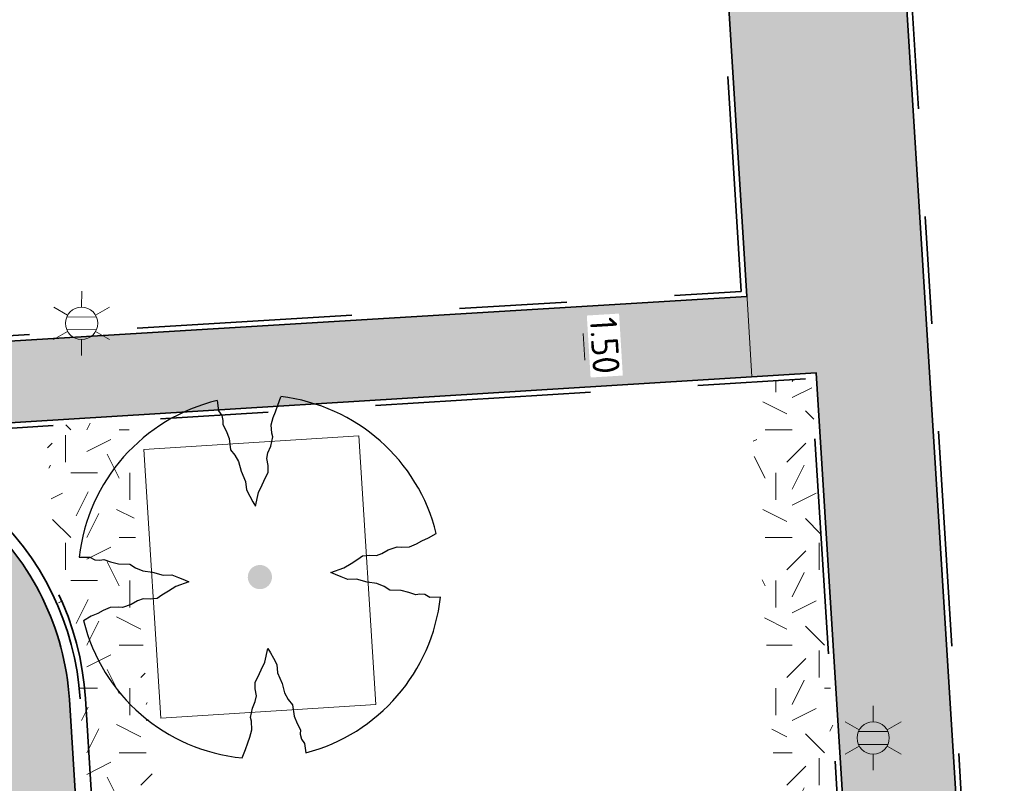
# Model space of a CAD drawing. Header units: metres. Extents: x 162305 to 163132, y 502542 to 502928.
# Tile 35 of 222: x 162530 to 162548, y 502657 to 502672. Entities that reach past the tile are written whole.
import ezdxf
from ezdxf.enums import TextEntityAlignment as Align

# ---------------------------------------------------------------- set-up
doc = ezdxf.new("R2010")
doc.units = ezdxf.units.M
for name, pattern in [('VH-OPSLUITBAND-SO', [10, 4, -2, 2, -2]), ('VH-TROTTOIRBAND-SO', [15, 5, -2, 2, -2, 2, -2]), ('ZZ-HIDDEN-SO', [4, 2, -2])]:
    doc.linetypes.add(name, pattern=pattern)
for name, color, linetype, lineweight, true_color in [('B-WE-OV-LICHTMAST-S-200', 190, 'Continuous', 18, 0x7f00ff), ('N-BH-VH-VERHARDING_TEGEL-Grijs', 253, 'Continuous', 13, 0x828282), ('N-WE-GR-BOOM-S', 3, 'Continuous', 25, 0x00ff00), ('N-WE-GR-PLANTGATVERBETERING-A', 92, 'Continuous', 13, 0x00bd00), ('N-WE-VH-KANTOPSLUITING_OPSLUITBAND_100X200-G', 150, 'VH-OPSLUITBAND-SO', 35, 0x007fff), ('N-WE-VH-KANTOPSLUITING_TROTTOIRBAND_180X200-G', 6, 'VH-TROTTOIRBAND-SO', 35, 0xff00ff)]:
    doc.layers.add(name, color=color, linetype=linetype, lineweight=lineweight, true_color=true_color)
for name, color, linetype, lineweight in [('N-WE-GR-GRAS-A-200', 62, 'Continuous', 18), ('N-WE-VH-KANTOPSLUITING_BETONRUG-G', 7, 'ZZ-HIDDEN-SO', 35), ('N-WE-VH-KANTOPSLUITING_VOORKANTBAND-G', 50, 'Continuous', 35), ('N-WE-VH-OPENVERHARDING_BETONSTRAATSTEEN-A-200', 92, 'Continuous', 18), ('N-WE-VH-OPENVERHARDING_TEGEL-A', 92, 'Continuous', 18), ('X-XX-AL-M', 7, 'Continuous', 18)]:
    doc.layers.add(name, color=color, linetype=linetype, lineweight=lineweight)
doc.layers.add('X-XX-AL-HULPLIJN 01-G', color=1, linetype='Continuous', lineweight=18, true_color=0xff0000, plot=False)
doc.styles.add('NLCS-ISO', font='NLCS-ISO.ttf')
doc.styles.add('NLCS-ISO-M200-T25', font='NLCS-ISO.ttf', dxfattribs={"height": 0.5})
doc.dimstyles.new('NLCS-M200-T25-PIJL_L2_H2', dxfattribs={"dimscale": 0.2, "dimtxt": 2.5, "dimasz": 2.5, "dimexe": 2, "dimexo": 2, "dimgap": 0.7, "dimtad": 1, "dimzin": 0, "dimdsep": 46, "dimtxsty": 'NLCS-ISO-M200-T25', "dimcen": 0, "dimdle": 2, "dimclrd": 256, "dimclre": 256, "dimclrt": 256, "dimazin": 0, "dimtfac": 1, "dimtdec": 3, "dimtofl": 0, "dimtmove": 0, "dimatfit": 3, "dimfxl": 2, "dimfxlon": 1, "dimtfillclr": 256, "dimtolj": 1, "dimtzin": 0, "dimlwd": -1, "dimlwe": -1, "dimarcsym": 0})
pattern_1 = [(0, (0, 0), (2, 2), [0.5, -1.5]), (0, (1.1, 1.2), (2, 2), [0.5, -1.5]), (90, (0.2, 0.7000000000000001), (-2, 2), [0.5, -1.5]), (90, (1, 1.4), (-2, 2), [0.5, -1.5]), (45, (0.4, 1.4), (0, 2.00000000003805), [0.5, -2.328427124]), (135, (1.1, 0), (-2.00000000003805, 0), [0.5, -2.328427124]), (26.56505119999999, (0.5, 0.6000000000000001), (2.000000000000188, 8.001289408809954e-10), [0.5, -3.972135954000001]), (26.56505119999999, (1.4, 1.6), (2.000000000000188, 8.001289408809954e-10), [0.5, -3.972135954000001]), (63.43494882, (1.4, 0), (1.019972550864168e-10, 2.000000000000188), [0.4999999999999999, -3.972135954]), (63.43494882, (0.5, 0.9), (1.019972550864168e-10, 2.000000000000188), [0.4999999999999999, -3.972135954]), (63.43494882, (1.2, 0.4), (1.019972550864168e-10, 2.000000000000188), [0.4999999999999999, -3.972135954]), (116.5650512, (0, 1.1), (-8.00129740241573e-10, 2.000000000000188), [0.4999999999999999, -3.972135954]), (153.43494882, (0.4, 0.3), (-2.000000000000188, 1.019979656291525e-10), [0.5, -3.972135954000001])]

# ---------------------------------------------------------------- blocks, each defined once
blk = doc.blocks.new('*D82')
at = {"layer": 'Defpoints', "color": 0, "transparency": 16777216}
blk.add_point((162540.5874806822, 502666.2930626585), dxfattribs=at)
at = {"layer": 'X-XX-AL-M', "transparency": 16777216}
for p, q in [((162540.5874806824, 502666.2930626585), (162540.9867465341, 502666.3172861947)), ((162540.6177601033, 502665.793980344), (162540.6480301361, 502665.2950527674)), ((162540.6783095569, 502664.7959704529), (162541.0775754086, 502664.8201939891))]:
    blk.add_line(p, q, dxfattribs=at)
for points in [[(162540.700940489, 502665.7990269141), (162540.5345797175, 502665.7889337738), (162540.5874806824, 502666.2930626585)], [(162540.7312105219, 502665.3000993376), (162540.5648497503, 502665.2900061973), (162540.6783095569, 502664.7959704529)]]:
    blk.add_solid(points, dxfattribs=at)
at = {"layer": 'X-XX-AL-M', "transparency": 16777216, "insert": (162541.022179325, 502665.5681345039), "char_height": 0.5, "attachment_point": 5, "rotation": 273.47189036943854, "style": 'NLCS-ISO-M200-T25', "bg_fill": 3, "box_fill_scale": 1.1, "bg_fill_color": 256, "bg_fill_true_color": 13158600, "bg_fill_transparency": 0}
blk.add_mtext('\\A1;1.50', dxfattribs=at)
at = {"layer": 'Defpoints', "color": 0, "transparency": 16777216}
for p in [(162540.6492953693, 502664.7942101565), (162540.6783095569, 502664.7959704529)]:
    blk.add_point(p, dxfattribs=at)
blk = doc.blocks.new('SGR-BOOM_2E GROOTTE')
h = blk.add_hatch(color=256)
edge = h.paths.add_edge_path()
edge.add_arc((-0.001990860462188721, 0.003386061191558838), 0.15, 0, 360)
at = {"flags": 128}
for points in [[(-0.3934977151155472, 2.21897151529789), (-0.3859977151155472, 2.09072151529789), (-0.3477477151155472, 2.02997151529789), (-0.3387477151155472, 1.96922151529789), (-0.3409977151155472, 1.91747151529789), (-0.3079977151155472, 1.83722151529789), (-0.2772477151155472, 1.74122151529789), (-0.2674977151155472, 1.59947151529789), (-0.2164977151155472, 1.53122151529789), (-0.1759977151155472, 1.44722151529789), (-0.1527477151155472, 1.32872151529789), (-0.1047477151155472, 1.19597151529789), (-0.1009977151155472, 1.09097151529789), (-0.06424771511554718, 1.00997151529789), (-0.02974771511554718, 0.9387215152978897), (-0.003497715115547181, 0.8847215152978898), (0.04525228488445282, 1.04972151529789), (0.09625228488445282, 1.14197151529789), (0.1427522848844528, 1.23047151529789), (0.1795022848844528, 1.29122151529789), (0.1840022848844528, 1.37597151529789), (0.1727522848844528, 1.46372151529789), (0.1930022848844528, 1.53122151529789), (0.2342522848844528, 1.61297151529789), (0.2650022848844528, 1.72547151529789), (0.2545022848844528, 1.77197151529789), (0.2537522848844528, 1.87772151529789), (0.2852522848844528, 1.96547151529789), (0.3190022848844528, 2.03597151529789), (0.3497522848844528, 2.11697151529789), (0.3970022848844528, 2.21747151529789)], [(-2.218997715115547, 0.3889715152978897), (-2.089247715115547, 0.3814715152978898), (-2.026997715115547, 0.3447215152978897), (-1.966997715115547, 0.3349715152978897), (-1.915997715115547, 0.3394715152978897), (-1.834997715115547, 0.3049715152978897), (-1.740497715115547, 0.2742215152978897), (-1.597997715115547, 0.2637215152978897), (-1.531247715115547, 0.2134715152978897), (-1.443497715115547, 0.1699715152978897), (-1.324997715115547, 0.1474715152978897), (-1.195247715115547, 0.1017215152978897), (-1.090247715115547, 0.09797151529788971), (-1.008497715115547, 0.06122151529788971), (-0.9379977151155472, 0.02747151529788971), (-0.8832477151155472, -0.0002784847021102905), (-1.048247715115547, -0.04827848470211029), (-1.141247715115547, -0.0992784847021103), (-1.228997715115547, -0.1457784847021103), (-1.289747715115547, -0.1832784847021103), (-1.373747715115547, -0.1862784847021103), (-1.462247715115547, -0.1757784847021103), (-1.531247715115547, -0.1960284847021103), (-1.612247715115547, -0.2365284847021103), (-1.723247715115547, -0.2680284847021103), (-1.769747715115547, -0.2582784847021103), (-1.876247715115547, -0.2590284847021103), (-1.963247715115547, -0.2897784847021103), (-2.033747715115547, -0.3227784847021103), (-2.115497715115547, -0.3520284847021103), (-2.215997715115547, -0.4007784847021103)], [(2.213502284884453, -0.3850284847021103), (2.083752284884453, -0.3775284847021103), (2.022252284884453, -0.3400284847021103), (1.963002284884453, -0.3302784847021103), (1.912002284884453, -0.3347784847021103), (1.828752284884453, -0.3002784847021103), (1.734252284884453, -0.2695284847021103), (1.593252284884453, -0.2590284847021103), (1.525002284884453, -0.2095284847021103), (1.439502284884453, -0.1675284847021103), (1.321752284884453, -0.1435284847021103), (1.190502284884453, -0.0970284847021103), (1.084002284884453, -0.0932784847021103), (1.003752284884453, -0.05727848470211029), (0.9325022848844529, -0.02202848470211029), (0.8785022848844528, 0.00497151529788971), (1.043502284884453, 0.05297151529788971), (1.135752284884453, 0.1032215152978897), (1.223502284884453, 0.1504715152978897), (1.283502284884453, 0.1879715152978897), (1.367502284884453, 0.1909715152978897), (1.457502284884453, 0.1797215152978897), (1.525002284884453, 0.2007215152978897), (1.606002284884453, 0.2404715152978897), (1.718502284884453, 0.2734715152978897), (1.765002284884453, 0.2629715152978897), (1.870002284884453, 0.2622215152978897), (1.958502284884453, 0.2922215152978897), (2.029002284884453, 0.3282215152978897), (2.110752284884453, 0.3574715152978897), (2.212002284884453, 0.4047215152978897)], [(-0.3597477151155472, -2.21802848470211), (-0.3109977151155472, -2.11677848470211), (-0.2802477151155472, -2.036528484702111), (-0.2479977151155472, -1.96602848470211), (-0.2172477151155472, -1.87752848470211), (-0.2164977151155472, -1.77252848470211), (-0.2277477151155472, -1.72452848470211), (-0.1954977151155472, -1.61277848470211), (-0.1564977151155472, -1.53102848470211), (-0.1354977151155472, -1.46352848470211), (-0.1452477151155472, -1.37502848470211), (-0.1414977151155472, -1.29177848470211), (-0.1039977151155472, -1.23102848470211), (-0.05674771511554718, -1.14327848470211), (-0.005747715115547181, -1.05027848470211), (0.04075228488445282, -0.8845284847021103), (0.06925228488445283, -0.9392784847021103), (0.1022522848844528, -1.00977848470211), (0.1390022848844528, -1.09152848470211), (0.1435022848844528, -1.19577848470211), (0.1900022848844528, -1.32777848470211), (0.2125022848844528, -1.44702848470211), (0.2545022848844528, -1.53102848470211), (0.3047522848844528, -1.59927848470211), (0.3160022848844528, -1.74102848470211), (0.3467522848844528, -1.83627848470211), (0.3805022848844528, -1.91802848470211), (0.3760022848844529, -1.96827848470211), (0.3865022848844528, -2.03052848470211), (0.4232522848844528, -2.08977848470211), (0.4315022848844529, -2.20452848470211)]]:
    blk.add_lwpolyline(points, dxfattribs=at)
for start, end in [(100.0002194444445, 170.1098166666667), (10.29992500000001, 79.79196666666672), (190.3241250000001, 260.8432527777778), (281.0945583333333, 350.0620888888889)]:
    blk.add_arc((-0.001990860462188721, 0.003386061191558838), 2.249996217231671, start, end)
blk = doc.blocks.new('B-SOV-LICHTMAST-SO')
for p, q in [((9.895807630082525e-10, 1.500000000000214), (1.979077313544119e-09, 3.000000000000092)), ((-1.299038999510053, 0.7500000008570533), (-2.598074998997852, 1.500000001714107)), ((1.299039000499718, 0.7499999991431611), (2.598075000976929, 1.499999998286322)), ((-1.299039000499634, -0.7499999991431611), (-2.598075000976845, -1.499999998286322)), ((1.299038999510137, -0.7500000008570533), (2.598074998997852, -1.500000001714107)), ((-9.895807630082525e-10, -1.500000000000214), (-1.978993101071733e-09, -3.000000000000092))]:
    blk.add_line(p, q)
at = {"flags": 128}
for points in [[(-1.377981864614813, 0.5925925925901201), (1.377981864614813, 0.5925925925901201)], [(-1.377981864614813, -0.5925925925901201), (1.377981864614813, -0.5925925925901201)]]:
    blk.add_lwpolyline(points, dxfattribs=at)
blk.add_circle((0, 0), 1.5)
at = {"style": 'NLCS-ISO'}
blk.add_attdef('TYPE', text='', height=1.8, dxfattribs=at).set_placement((1.979077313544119e-09, 3.000000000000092), align=Align.BOTTOM_CENTER)

msp = doc.modelspace()

# ---------------------------------------------------------------- hatches: boundary and pattern name
at = {"layer": 'N-WE-GR-GRAS-A-200'}
h = msp.add_hatch(dxfattribs=at)
h.set_pattern_fill('AGR-GRAS_02-SO', color=256, scale=0.2, style=0, pattern_type=2)
h.set_pattern_definition(pattern_1)
h.paths.add_polyline_path([(162421.5165590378, 502819.7260517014), (162435.0341480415, 502820.5761715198), (162435.1688183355, 502820.4316233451), (162435.3426501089, 502820.2749681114), (162435.552850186, 502820.1206294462), (162435.8967156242, 502819.9441172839), (162436.2277402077, 502819.8405780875), (162436.6488709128, 502819.7886927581), (162442.0138132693, 502820.0949395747), (162442.1810611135, 502820.2103278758), (162442.3248732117, 502817.9525913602), (162445.007909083, 502818.1234939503), (162446.2444226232, 502817.2507322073), (162443.1915292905, 502817.0609060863), (162443.5109028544, 502811.9245559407), (162442.5054510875, 502811.8576059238), (162442.17, 502817.226), (162424.634, 502816.1300000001), (162424.643, 502815.982), (162424.9671399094, 502810.7714661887), (162422.0807124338, 502810.5898051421)])
edge = h.paths.add_edge_path(flags=16)
edge.add_ellipse((162362.043387, 502852.5697739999), major_axis=(-0.002383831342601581, 0.03742427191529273), ratio=0.9992283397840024, start_angle=0, end_angle=360, ccw=False)
edge = h.paths.add_edge_path(flags=16)
edge.add_ellipse((162362.5847170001, 502843.0740939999), major_axis=(-0.002383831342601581, 0.03742427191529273), ratio=0.9992283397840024, start_angle=0, end_angle=360, ccw=False)
edge = h.paths.add_edge_path(flags=16)
edge.add_ellipse((162361.374981, 502862.4700579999), major_axis=(-0.002383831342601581, 0.03742427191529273), ratio=0.9992283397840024, start_angle=0, end_angle=360, ccw=False)
h.paths.add_polyline_path([(162362.2190213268, 502859.5504481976), (162362.3188333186, 502859.5565773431), (162363.5149332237, 502840.0783135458), (162363.4151212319, 502840.0721844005), (162363.4427023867, 502839.6230304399), (162363.5425143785, 502839.6291595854), (162363.6292576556, 502838.2165615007), (162362.8224999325, 502838.1585549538), (162362.7862460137, 502838.484052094), (162362.7876825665, 502838.4841989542), (162362.7580411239, 502838.7741446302), (162362.163, 502845.4909999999), (162360.89836909, 502866.6763346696), (162361.8778000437, 502866.7387219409), (162362.2912521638, 502860.0057313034), (162362.191440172, 502859.9996021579)])
h.paths.add_polyline_path([(162370.3601271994, 502859.1295107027), (162370.1821962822, 502861.9228857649), (162370.463, 502861.9199999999), (162370.486, 502861.4019999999), (162370.7786257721, 502861.4149999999), (162370.814, 502860.8959999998), (162371.3365986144, 502860.9349999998), (162371.387, 502859.961), (162371.777, 502859.9789999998), (162371.7795167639, 502859.2226011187)])
edge = h.paths.add_edge_path(flags=16)
edge.add_ellipse((162389.543764, 502924.3068979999), major_axis=(-0.002385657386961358, 0.03745293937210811), ratio=0.9992283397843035, start_angle=0, end_angle=360, ccw=False)
edge = h.paths.add_edge_path(flags=16)
edge.add_ellipse((162379.964316, 502923.7109299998), major_axis=(-0.002385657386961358, 0.03745293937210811), ratio=0.9992283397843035, start_angle=0, end_angle=360, ccw=False)
h.paths.add_polyline_path([(162371.042, 502923.0409999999), (162371.029, 502923.5469999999), (162371.0223638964, 502923.6548720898), (162398.1123599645, 502925.3046281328), (162398.1452615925, 502924.7643634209)])
edge = h.paths.add_edge_path(flags=16)
edge.add_ellipse((162472.361153, 502871.472719), major_axis=(-0.002385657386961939, 0.03745293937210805), ratio=0.9992283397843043, start_angle=0, end_angle=360, ccw=False)
edge = h.paths.add_edge_path(flags=16)
edge.add_ellipse((162472.2864730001, 502872.403486), major_axis=(-0.002385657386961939, 0.03745293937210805), ratio=0.9992283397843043, start_angle=0, end_angle=360, ccw=False)
edge = h.paths.add_edge_path(flags=16)
edge.add_ellipse((162481.3114880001, 502872.9735409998), major_axis=(-0.002385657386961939, 0.03745293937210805), ratio=0.9992283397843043, start_angle=0, end_angle=360, ccw=False)
edge = h.paths.add_edge_path(flags=16)
edge.add_ellipse((162481.4002010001, 502872.0775119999), major_axis=(-0.002385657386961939, 0.03745293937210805), ratio=0.9992283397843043, start_angle=0, end_angle=360, ccw=False)
edge = h.paths.add_edge_path(flags=16)
edge.add_ellipse((162491.4805440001, 502873.637313), major_axis=(-0.002385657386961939, 0.03745293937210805), ratio=0.9992283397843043, start_angle=0, end_angle=360, ccw=False)
edge = h.paths.add_edge_path()
edge.add_line((162491.6143036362, 502871.717545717), (162490.495948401, 502871.6572610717))
edge.add_line((162490.495948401, 502871.6572610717), (162490.4911206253, 502871.770458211))
edge.add_line((162490.4911206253, 502871.770458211), (162478.1572766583, 502870.9921482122))
edge.add_line((162478.1572766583, 502870.9921482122), (162470.9743753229, 502870.6049558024))
edge.add_line((162470.9743753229, 502870.6049558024), (162470.8563556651, 502872.5000220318))
edge.add_line((162470.8563556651, 502872.5000220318), (162485.6270000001, 502873.4150000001))
edge.add_line((162485.6270000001, 502873.4150000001), (162493.227, 502873.874))
edge.add_line((162493.227, 502873.874), (162492.8458826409, 502880.3916842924))
edge.add_line((162492.8458826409, 502880.3916842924), (162493.9870089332, 502880.4646632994))
edge.add_line((162493.9870089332, 502880.4646632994), (162494.5185704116, 502871.8740994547))
edge.add_line((162494.5185704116, 502871.8740994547), (162491.6457403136, 502871.7192403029))
edge.add_ellipse((162491.6281880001, 502871.7524060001), major_axis=(-0.002385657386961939, 0.03745293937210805), ratio=0.9992283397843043, start_angle=204.2610710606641, end_angle=514.6215030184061)
h.paths.add_polyline_path([(162503.0755587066, 502855.4427169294), (162503.1753678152, 502855.4488928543), (162503.1815437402, 502855.3490837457), (162507.7228581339, 502855.6300883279), (162508.3250288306, 502845.8984091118), (162508.8258166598, 502845.9293965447), (162509.9220368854, 502845.9962164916), (162508.4797209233, 502869.3054814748), (162502.5611213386, 502868.9392541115), (162502.3616388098, 502868.2951169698), (162502.3731368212, 502866.8913389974)])
h.paths.add_polyline_path([(162538.7342247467, 502870.4526310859), (162538.7367962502, 502870.458550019), (162538.7430412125, 502870.4777147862), (162538.7473811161, 502870.496931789), (162538.7498959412, 502870.5159468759), (162538.7507036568, 502870.5345366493), (162538.7498980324, 502870.5531265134), (162538.7473853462, 502870.5721418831), (162538.7430476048, 502870.5913593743), (162538.7368047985, 502870.6105248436), (162538.7286236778, 502870.6293614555), (162538.7222540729, 502870.6408522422), (162538.7033428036, 502870.9382040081), (162537.9507959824, 502870.8903428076), (162537.9680789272, 502870.6185940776), (162537.964609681, 502870.6106081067), (162537.9583653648, 502870.5914438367), (162537.9540258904, 502870.5722273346), (162537.9515112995, 502870.5532127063), (162537.9507036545, 502870.5346233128), (162537.9515092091, 502870.5160338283), (162537.9540216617, 502870.4970189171), (162537.9583589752, 502870.4778019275), (162537.964601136, 502870.4586369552), (162537.9727813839, 502870.4398007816), (162537.9803143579, 502870.4262100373), (162537.9986571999, 502870.137795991), (162538.7512040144, 502870.1856571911)], flags=16)
edge = h.paths.add_edge_path(flags=16)
edge.add_ellipse((162531.9063522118, 502869.9819825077), major_axis=(-0.2500000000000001, 0), ratio=1, start_angle=-146.51130248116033, end_angle=206.7590416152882, ccw=False)
edge.add_line((162532.1148508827, 502870.1199256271), (162532.1295791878, 502870.0945423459))
edge = h.paths.add_edge_path(flags=16)
edge.add_ellipse((162511.918555, 502869.277477), major_axis=(-0.00238565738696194, 0.03745293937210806), ratio=0.9992283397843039, start_angle=0, end_angle=360, ccw=False)
edge = h.paths.add_edge_path(flags=16)
edge.add_ellipse((162522.496849, 502868.4620289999), major_axis=(-0.00238565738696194, 0.03745293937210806), ratio=0.9992283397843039, start_angle=0, end_angle=360, ccw=False)
edge = h.paths.add_edge_path(flags=16)
edge.add_ellipse((162522.447144, 502869.8904319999), major_axis=(-0.00238565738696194, 0.03745293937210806), ratio=0.9992283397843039, start_angle=0, end_angle=360, ccw=False)
edge = h.paths.add_edge_path(flags=16)
edge.add_ellipse((162532.378619, 502869.05672), major_axis=(-0.00238565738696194, 0.03745293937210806), ratio=0.9992283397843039, start_angle=0, end_angle=360, ccw=False)
edge = h.paths.add_edge_path()
edge.add_line((162511.9016605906, 502867.7473060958), (162510.2102112, 502867.6449842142))
edge.add_line((162510.2102112, 502867.6449842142), (162510.1085309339, 502869.3060766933))
edge.add_line((162510.1085309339, 502869.3060766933), (162538.7403474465, 502871.0777381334))
edge.add_line((162538.7403474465, 502871.0777381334), (162538.8441031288, 502869.3771517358))
edge.add_line((162538.8441031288, 502869.3771517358), (162511.9425193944, 502867.7497777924))
edge.add_ellipse((162511.920191, 502867.7799310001), major_axis=(-0.00238565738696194, 0.03745293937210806), ratio=0.9992283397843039, start_angle=212.895373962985, end_angle=506.7391838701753)
edge = h.paths.add_edge_path(flags=16)
edge.add_ellipse((162554.016631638, 502704.4069191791), major_axis=(-0.2500000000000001, 0), ratio=1, start_angle=-19.78060631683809, end_angle=333.4897362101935, ccw=False)
edge.add_line((162553.7813827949, 502704.4915240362), (162553.7929180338, 502704.5185087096))
edge = h.paths.add_edge_path()
edge.add_ellipse((162551.4431023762, 502714.7606002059), major_axis=(-0.5786424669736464, 0), ratio=1, start_angle=88.32756619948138, end_angle=98.42476321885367)
edge.add_line((162551.5278796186, 502714.1882018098), (162556.303, 502714.513))
edge.add_line((162556.303, 502714.513), (162556.577, 502710.1250000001))
edge.add_line((162556.577, 502710.1250000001), (162556.776, 502710.137))
edge.add_line((162556.776, 502710.137), (162556.8456714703, 502709.2360332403))
edge.add_line((162556.8456714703, 502709.2360332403), (162552.7317102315, 502708.9739843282))
edge.add_line((162552.7317102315, 502708.9739843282), (162552.9859847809, 502704.982074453))
edge.add_line((162552.9859847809, 502704.982074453), (162557.1540978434, 502705.2475726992))
edge.add_line((162557.1540978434, 502705.2475726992), (162557.1710000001, 502705.029))
edge.add_line((162557.1710000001, 502705.029), (162577.095, 502706.273))
edge.add_line((162577.095, 502706.273), (162577.2190000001, 502706.8259999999))
edge.add_line((162577.2190000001, 502706.8259999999), (162577.3048540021, 502705.3783479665))
edge.add_line((162577.3048540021, 502705.3783479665), (162549.7918656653, 502703.6927452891))
edge.add_line((162549.7918656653, 502703.6927452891), (162549.1598177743, 502713.8137040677))
edge.add_line((162549.1598177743, 502713.8137040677), (162549.361875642, 502713.8262496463))
edge.add_line((162549.361875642, 502713.8262496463), (162549.3556780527, 502713.9260674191))
edge.add_line((162549.3556780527, 502713.9260674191), (162550.2635827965, 502713.9824417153))
edge.add_ellipse((162550.2202014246, 502714.6810961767), major_axis=(-0.7000000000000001, 0), ratio=1, start_angle=93.55309047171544, end_angle=128.9931781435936)
edge.add_line((162550.6606609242, 502714.1370415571), (162551.426214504, 502714.1822042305))
edge = h.paths.add_edge_path(flags=16)
edge.add_ellipse((162508.182291, 502708.9626890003), major_axis=(-0.002385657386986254, 0.03745293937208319), ratio=0.9992283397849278, start_angle=0, end_angle=360, ccw=False)
edge = h.paths.add_edge_path(flags=16)
edge.add_ellipse((162498.418432, 502708.1386420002), major_axis=(-0.002385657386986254, 0.03745293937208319), ratio=0.9992283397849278, start_angle=0, end_angle=360, ccw=False)
edge = h.paths.add_edge_path(flags=16)
edge.add_ellipse((162487.92888, 502707.676082), major_axis=(-0.002385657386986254, 0.03745293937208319), ratio=0.9992283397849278, start_angle=0, end_angle=360, ccw=False)
edge = h.paths.add_edge_path(flags=16)
edge.add_ellipse((162478.21442, 502707.1048410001), major_axis=(-0.002385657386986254, 0.03745293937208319), ratio=0.9992283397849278, start_angle=0, end_angle=360, ccw=False)
h.paths.add_polyline_path([(162476.6849999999, 502707.0870000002), (162505.879, 502708.9120000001), (162539.79, 502710.978), (162539.8512384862, 502709.9872224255), (162476.7460532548, 502706.0992192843)])
edge = h.paths.add_edge_path(flags=16)
edge.add_ellipse((162395.834261, 502721.3618740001), major_axis=(-0.002383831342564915, 0.03742427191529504), ratio=0.999228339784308, start_angle=0, end_angle=360, ccw=False)
edge = h.paths.add_edge_path(flags=16)
edge.add_ellipse((162396.470102, 502711.1848960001), major_axis=(-0.002383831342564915, 0.03742427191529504), ratio=0.999228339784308, start_angle=0, end_angle=360, ccw=False)
edge = h.paths.add_edge_path()
edge.add_line((162395.3827017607, 502731.7149209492), (162396.765, 502708.907))
edge.add_line((162396.765, 502708.907), (162397.0362159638, 502704.3002450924))
edge.add_line((162397.0362159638, 502704.3002450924), (162396.2952306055, 502704.2557530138))
edge.add_line((162396.2952306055, 502704.2557530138), (162395.7976409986, 502704.6969723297))
edge.add_line((162395.7976409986, 502704.6969723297), (162394.0179850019, 502733.9348903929))
edge.add_line((162394.0179850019, 502733.9348903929), (162394.9004865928, 502734.9337845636))
edge.add_line((162394.9004865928, 502734.9337845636), (162395.1865293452, 502734.9517658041))
edge.add_line((162395.1865293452, 502734.9517658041), (162395.3786342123, 502731.7820354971))
edge.add_ellipse((162395.364097, 502731.7474740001), major_axis=(-0.002383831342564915, 0.03742427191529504), ratio=0.999228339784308, start_angle=333.5251489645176, end_angle=566.1216927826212)
edge = h.paths.add_edge_path(flags=16)
edge.add_ellipse((162599.331135, 502707.3641609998), major_axis=(-0.002385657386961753, 0.03745293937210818), ratio=0.9992283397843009, start_angle=0, end_angle=360, ccw=False)
edge = h.paths.add_edge_path(flags=16)
edge.add_ellipse((162589.564927, 502706.8229459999), major_axis=(-0.002385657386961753, 0.03745293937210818), ratio=0.9992283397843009, start_angle=0, end_angle=360, ccw=False)
edge = h.paths.add_edge_path()
edge.add_ellipse((162583.9606018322, 502706.2395809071), major_axis=(-0.25, 0), ratio=1, start_angle=93.48921757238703, end_angle=273.4892176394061)
edge.add_line((162583.9453866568, 502706.4891174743), (162583.9425624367, 502706.5354361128))
edge.add_line((162583.9425624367, 502706.5354361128), (162608.977, 502708.0619999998))
edge.add_line((162608.977, 502708.0619999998), (162609.0222481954, 502707.3215365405))
edge.add_line((162609.0222481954, 502707.3215365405), (162583.9881483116, 502705.7878047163))
edge.add_line((162583.9881483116, 502705.7878047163), (162583.9758170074, 502705.9900443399))
edge = h.paths.add_edge_path(flags=16)
edge.add_ellipse((162616.1438289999, 502666.5185710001), major_axis=(-0.002383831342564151, 0.03742427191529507), ratio=0.9992283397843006, start_angle=0, end_angle=360, ccw=False)
edge = h.paths.add_edge_path(flags=16)
edge.add_ellipse((162615.418174, 502676.4011740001), major_axis=(-0.002383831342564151, 0.03742427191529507), ratio=0.9992283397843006, start_angle=0, end_angle=360, ccw=False)
edge = h.paths.add_edge_path()
edge.add_ellipse((162615.4285143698, 502664.8072041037), major_axis=(-0.25, 0), ratio=1, start_angle=33.48920055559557, end_angle=333.4892346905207)
edge.add_line((162615.2048017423, 502664.9187955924), (162615.1525454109, 502664.9448619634))
edge.add_line((162615.1525454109, 502664.9448619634), (162613.958497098, 502684.041838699))
edge.add_line((162613.958497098, 502684.041838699), (162615.1414976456, 502684.115805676))
edge.add_line((162615.1414976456, 502684.115805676), (162615.159, 502683.7990000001))
edge.add_line((162615.159, 502683.7990000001), (162616.3066053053, 502665.5481842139))
edge.add_line((162616.3066053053, 502665.5481842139), (162616.3033225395, 502665.5336481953))
edge.add_line((162616.3033225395, 502665.5336481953), (162616.3008077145, 502665.514633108))
edge.add_line((162616.3008077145, 502665.514633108), (162616.2999999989, 502665.4960433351))
edge.add_line((162616.2999999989, 502665.4960433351), (162616.3008056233, 502665.4774534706))
edge.add_line((162616.3008056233, 502665.4774534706), (162616.3033183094, 502665.4584381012))
edge.add_line((162616.3033183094, 502665.4584381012), (162616.3076560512, 502665.4392206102))
edge.add_line((162616.3076560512, 502665.4392206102), (162616.3138988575, 502665.4200551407))
edge.add_line((162616.3138988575, 502665.4200551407), (162616.314791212, 502665.4180005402))
edge.add_line((162616.314791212, 502665.4180005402), (162616.722, 502658.942))
edge.add_line((162616.722, 502658.942), (162615.5333526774, 502658.8544320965))
edge.add_line((162615.5333526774, 502658.8544320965), (162615.1717733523, 502664.6373404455))
edge.add_line((162615.1717733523, 502664.6373404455), (162615.2200169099, 502664.6692591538))
h.paths.add_polyline_path([(162613.8066207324, 502655.3830135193), (162613.5983157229, 502658.7118775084), (162613.6383711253, 502658.7148283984), (162613.9336933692, 502653.9916007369), (162582.143659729, 502652.0176703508), (162582.0627495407, 502653.3171170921)])
h.paths.add_polyline_path([(162630.4243863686, 502647.5564365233), (162630.6988101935, 502642.625785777), (162628.400261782, 502642.4938657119), (162627.7770362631, 502642.4580970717), (162627.7860277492, 502642.2775601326), (162603.4329293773, 502640.7654094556), (162603.1143130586, 502645.8967066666), (162602.0771908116, 502645.8411463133), (162602.1052835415, 502645.3920240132), (162602.140627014, 502645.3942347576), (162602.4673671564, 502640.0490361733), (162633.8554516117, 502641.9628847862), (162634.1446303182, 502641.9819357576), (162633.8808725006, 502644.367061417), (162633.7172807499, 502644.9995907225), (162633.3784737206, 502645.7268571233), (162632.876258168, 502646.363503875), (162632.2858631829, 502646.8539192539), (162631.6236958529, 502647.2106270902)])
edge = h.paths.add_edge_path(flags=16)
edge.add_ellipse((162567.844551, 502652.1996749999), major_axis=(-0.002385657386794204, 0.03745293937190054), ratio=0.9992283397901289, start_angle=0, end_angle=360, ccw=False)
edge = h.paths.add_edge_path()
edge.add_line((162548.0456737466, 502650.7682154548), (162548.0302749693, 502651.0150177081))
edge.add_line((162548.0302749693, 502651.0150177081), (162549.486, 502651.1087671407))
edge.add_line((162549.486, 502651.1087671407), (162549.486, 502650.5171653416))
edge.add_line((162549.486, 502650.5171653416), (162550.286, 502650.5171653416))
edge.add_line((162550.286, 502650.5171653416), (162550.286, 502651.1602875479))
edge.add_line((162550.286, 502651.1602875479), (162558.5596133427, 502651.6931124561))
edge.add_ellipse((162558.586846, 502651.7189099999), major_axis=(-0.002385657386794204, 0.03745293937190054), ratio=0.9992283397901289, start_angle=129.7834060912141, end_angle=230.2967654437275)
edge.add_line((162558.6171626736, 502651.6968186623), (162573.8774278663, 502652.679587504))
edge.add_line((162573.8774278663, 502652.679587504), (162573.9442433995, 502651.6087087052))
edge.add_line((162573.9442433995, 502651.6087087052), (162548.0933813, 502650.003587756))
edge.add_line((162548.0933813, 502650.003587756), (162548.0496484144, 502650.7045118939))
edge.add_ellipse((162548.027968, 502650.7351350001), major_axis=(-0.002385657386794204, 0.03745293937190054), ratio=0.9992283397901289, start_angle=211.6726546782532, end_angle=328.1783617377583)
edge = h.paths.add_edge_path(flags=16)
edge.add_ellipse((162430.664854, 502659.8648859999), major_axis=(-0.002385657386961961, 0.03745293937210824), ratio=0.999228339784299, start_angle=0, end_angle=360, ccw=False)
edge = h.paths.add_edge_path(flags=16)
edge.add_ellipse((162420.419076, 502659.6422339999), major_axis=(-0.002385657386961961, 0.03745293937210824), ratio=0.999228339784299, start_angle=0, end_angle=360, ccw=False)
edge = h.paths.add_edge_path(flags=16)
edge.add_ellipse((162411.255758, 502659.1550639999), major_axis=(-0.002385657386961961, 0.03745293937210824), ratio=0.999228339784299, start_angle=0, end_angle=360, ccw=False)
h.paths.add_polyline_path([(162435.5066193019, 502661.0433013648), (162435.3233302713, 502659.8573135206), (162409.6329158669, 502658.2621252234), (162409.5620526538, 502659.4211363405), (162417.3110000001, 502659.9086496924), (162417.3110000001, 502659.5641653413), (162418.1110000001, 502659.5641653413), (162418.1110000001, 502659.9623525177)])
edge = h.paths.add_edge_path()
edge.add_arc((162406.536, 502665.135), 0.2500000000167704, 314.1360549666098, 386.7590416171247)
edge.add_line((162406.759226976, 502665.2475598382), (162406.7444974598, 502665.27294495))
edge.add_arc((162406.5359999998, 502665.135), 0.2500000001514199, 33.48920055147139, 53.15212306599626)
edge.add_line((162406.685923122, 502665.3350576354), (162405.617, 502682.119))
edge.add_line((162405.617, 502682.119), (162404.587, 502699.361))
edge.add_line((162404.587, 502699.361), (162405.1143578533, 502699.3935952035))
edge.add_line((162405.1143578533, 502699.3935952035), (162407.5658656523, 502659.2976883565))
edge.add_line((162407.5658656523, 502659.2976883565), (162407.0728233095, 502659.2672141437))
edge.add_line((162407.0728233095, 502659.2672141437), (162407.068, 502659.3430000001))
edge.add_line((162407.068, 502659.3430000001), (162407.062, 502659.4299999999))
edge.add_line((162407.062, 502659.4299999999), (162406.7100911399, 502664.9555779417))
h.paths.add_polyline_path([(162384.1750049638, 502626.9891315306), (162385.0461632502, 502626.5921299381), (162372.824584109, 502599.0138271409), (162371.3350000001, 502595.4950000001), (162370.7215316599, 502593.4947695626), (162370.3940593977, 502591.742593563), (162370.27, 502590.8190000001), (162370.22, 502589.0400000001), (162370.38, 502587.0300000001), (162370.565, 502585.909), (162371.415, 502583.295), (162372.1925058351, 502581.7065360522), (162370.9084498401, 502584.3298946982), (162369.965918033, 502586.8058962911), (162369.7468094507, 502588.0398939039), (162369.6159284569, 502589.5431637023), (162369.6091660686, 502591.0279743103), (162369.7646776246, 502592.5846402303), (162370.1565436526, 502594.4288020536), (162370.7452851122, 502596.21519706), (162373.7388263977, 502603.1545829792), (162382.0728048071, 502622.3892297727), (162383.9823001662, 502627.0156439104)])
h.paths.add_polyline_path([(162633.5463762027, 502600.5126540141), (162633.8283551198, 502595.9714000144), (162634.9231162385, 502596.039376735), (162635.3607743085, 502596.0881576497), (162635.8073451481, 502596.2543479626), (162636.1271517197, 502596.4813361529), (162636.3947428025, 502596.7820698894), (162636.6092821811, 502597.1852952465), (162636.6796266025, 502597.5214881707), (162636.6916618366, 502597.8519463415), (162636.4580000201, 502601.6318122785), (162636.458, 502601.6900000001), (162604.9018155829, 502599.7525513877), (162604.8522315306, 502599.7495070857), (162605.1491306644, 502595.6509770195), (162605.3252974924, 502595.0911310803), (162605.5291921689, 502594.7712351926), (162606.0306337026, 502594.3268080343), (162606.4894983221, 502594.1006345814), (162606.9796067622, 502594.0141961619), (162607.3978853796, 502594.0296818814), (162607.3792933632, 502594.3291052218), (162607.4791011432, 502594.3353025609), (162607.1971222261, 502598.8765565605)])
h = msp.add_hatch(dxfattribs=at)
h.set_pattern_fill('AGR-GRAS_02-SO', color=256, scale=0.2, style=0, pattern_type=2)
h.set_pattern_definition(pattern_1)
h.paths.add_polyline_path([(162545.4959104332, 502650.807908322), (162544.616, 502650.7360000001), (162543.7098067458, 502664.8840531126), (162544.856028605, 502664.9552251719), (162545.7201444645, 502651.1057008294, 0.6898922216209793), (162545.4456667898, 502650.8876207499, 0.1276825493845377)])
edge = h.paths.add_edge_path(flags=16)
edge.add_ellipse((162544.919989, 502651.6978770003), major_axis=(-0.002385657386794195, 0.0374529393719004), ratio=0.9992283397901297, start_angle=0, end_angle=360)
h = msp.add_hatch(dxfattribs=at)
h.set_pattern_fill('AGR-GRAS_02-SO', color=256, scale=0.2, style=0, pattern_type=2)
h.set_pattern_definition(pattern_1)
h.paths.add_polyline_path([(162531.2754257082, 502659.0021461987, 0.08344800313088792), (162530.8849361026, 502660.6810482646), (162530.6404797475, 502664.0725427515), (162532.1858434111, 502664.1684986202), (162532.201, 502663.4980000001), (162532.895, 502653.5960000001), (162531.6162754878, 502653.5127803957)])
at = {"layer": 'N-WE-VH-OPENVERHARDING_BETONSTRAATSTEEN-A-200', "true_color": 0x333333}
h = msp.add_hatch(dxfattribs=at)
h.set_pattern_fill('AVH-BSS_KEIFORMAAT_KEPER-SO', color=250, scale=0.2, angle=3.598704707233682, pattern_type=2)
h.set_pattern_definition([(48.59870470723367, (0, 0), (-0.01864113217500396, 0.2963992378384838), [0.6299999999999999, -0.21]), (138.5987047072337, (0.1388790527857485, 0.1575201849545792), (-0.01864113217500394, 0.2963992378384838), [0.6299999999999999, -0.21])])
edge = h.paths.add_edge_path()
edge.add_line((162489.098964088, 502661.3929235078), (162504.202875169, 502662.3307667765))
edge.add_line((162504.202875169, 502662.3307667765), (162512.6865364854, 502662.8575405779))
edge.add_line((162512.6865364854, 502662.8575405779), (162525.7755541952, 502663.6702735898))
edge.add_arc((162526.0854211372, 502658.679884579), 5.0000000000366, 3.553090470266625, 93.55309046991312, ccw=False)
edge.add_line((162531.0758101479, 502658.989751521), (162531.4986872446, 502652.1793405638))
edge.add_arc((162536.4890762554, 502652.4892075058), 5.000000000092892, 183.5530904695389, 273.553090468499)
edge.add_line((162536.7989431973, 502647.4988184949), (162562.9896591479, 502649.1250718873))
edge.add_line((162562.9896591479, 502649.1250718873), (162563.330512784, 502643.6356439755))
edge.add_line((162563.330512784, 502643.6356439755), (162542.7591280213, 502642.3583102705))
edge.add_line((162542.7591280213, 502642.3583102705), (162534.674697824, 502641.8563258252))
edge.add_line((162534.674697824, 502641.8563258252), (162527.8876017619, 502641.4348964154))
edge.add_line((162527.8876017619, 502641.4348964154), (162526.8895299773, 502641.3729233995))
edge.add_arc((162527.1329387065, 502641.8096752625), 0.4999999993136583, 183.5530904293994, 240.8683838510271, ccw=False)
edge.add_line((162526.6338998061, 502641.7786885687), (162525.9775374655, 502652.3113493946))
edge.add_line((162525.9775374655, 502652.3113493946), (162525.9155640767, 502653.3094271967))
edge.add_arc((162520.9369028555, 502652.8497929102), 4.999833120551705, 5.274644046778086, 93.55386581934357)
edge.add_line((162520.626978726, 502657.8400111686), (162512.8946361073, 502657.3598887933))
edge.add_line((162512.8946361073, 502657.3598887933), (162489.839038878, 502655.9283035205))
edge.add_line((162489.839038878, 502655.9283035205), (162489.4398106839, 502655.9035143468))
edge.add_line((162489.4398106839, 502655.9035143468), (162489.098964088, 502661.3929235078))
at = {"layer": 'N-WE-VH-OPENVERHARDING_TEGEL-A', "true_color": 0x333333}
h = msp.add_hatch(dxfattribs=at)
h.set_pattern_fill('AVH-TEGEL_300X300_HALFST', color=250, angle=273.0855276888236, pattern_type=2)
h.set_pattern_definition([(273.0855276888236, (0, 0), (0.1659305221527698, -0.2914911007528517), [0.2999999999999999, -0.2999999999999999]), (3.085527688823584, (0, 0), (-0.0161479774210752, 0.2995650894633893), [])])
h.paths.add_polyline_path([(162543.1543361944, 502708.2874892), (162543.4714342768, 502703.2052336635), (162544.6708198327, 502703.2787426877), (162544.7999598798, 502701.182690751), (162547.9998007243, 502649.8975844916), (162545.903837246, 502649.76744037), (162544.9496091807, 502665.0612284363), (162543.7514196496, 502664.9868295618), (162543.6632798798, 502666.4395984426), (162541.0585793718, 502708.1579551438)])
h = msp.add_hatch(dxfattribs=at)
h.set_pattern_fill('AVH-TEGEL_300X300_HALFST', color=250, angle=3.036056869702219, pattern_type=2)
h.set_pattern_definition([(3.036056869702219, (0, 0), (0.2916342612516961, 0.1656787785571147), [0.3, -0.3]), (93.0360568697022, (0, 0), (-0.2995789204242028, -0.01588931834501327), [])])
h.paths.add_polyline_path([(162543.6632798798, 502666.4395984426), (162543.7514196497, 502664.9868295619), (162525.7631595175, 502663.8698891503), (162525.7496780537, 502663.9692445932), (162525.3005275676, 502663.941606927), (162525.3066846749, 502663.8415453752), (162512.6741418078, 502663.0571561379), (162512.5787296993, 502664.5937663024), (162543.6607873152, 502666.4795207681)])

# ---------------------------------------------------------------- linework, layer by layer
at = {"layer": 'N-BH-VH-VERHARDING_TEGEL-Grijs'}
msp.add_line((162543.6632798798, 502666.4395984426), (162543.7514196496, 502664.9868295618), dxfattribs=at)
at = {"layer": 'N-BH-VH-VERHARDING_TEGEL-Grijs', "flags": 128}
for points in [[(162543.1543361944, 502708.2874892), (162543.4714342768, 502703.2052336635), (162544.6708198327, 502703.2787426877), (162544.7999598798, 502701.182690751), (162547.9998007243, 502649.8975844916), (162545.903837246, 502649.76744037), (162544.9496091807, 502665.0612284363), (162543.7514196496, 502664.9868295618), (162543.6632798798, 502666.4395984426), (162541.0585793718, 502708.1579551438), (162543.1543361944, 502708.2874892)], [(162543.6632798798, 502666.4395984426), (162543.7514196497, 502664.9868295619), (162525.7631595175, 502663.8698891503), (162525.7496780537, 502663.9692445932), (162525.3005275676, 502663.941606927), (162525.3066846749, 502663.8415453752), (162512.6741418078, 502663.0571561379), (162512.5787296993, 502664.5937663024), (162543.6607873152, 502666.4795207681), (162543.6632798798, 502666.4395984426)]]:
    msp.add_lwpolyline(points, dxfattribs=at)
at = {"layer": 'N-WE-GR-PLANTGATVERBETERING-A', "flags": 128}
msp.add_lwpolyline([(162532.7781218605, 502658.6445288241), (162532.4602786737, 502663.6344161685), (162536.452188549, 502663.8886907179), (162536.7700317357, 502658.8988033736), (162532.7781218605, 502658.6445288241)], dxfattribs=at)
at = {"layer": 'N-WE-VH-KANTOPSLUITING_BETONRUG-G'}
msp.add_lwpolyline([(162525.7569621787, 502663.9696969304, -0.4142135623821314), (162531.3752334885, 502659.0083435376), (162531.7981105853, 502652.1979325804, 0.4142135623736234), (162536.7803511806, 502647.7982418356), (162541.6965766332, 502648.1035037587)], format="xyb", dxfattribs=at)
at = {"layer": 'N-WE-VH-KANTOPSLUITING_OPSLUITBAND_100X200-G'}
for p, q in [((162548.0933813, 502650.003587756), (162544.906, 502701.089)), ((162545.7978022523, 502649.8610489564), (162544.8498032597, 502665.0550012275)), ((162526.7822951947, 502663.83297749), (162544.8560286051, 502664.9552251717))]:
    msp.add_line(p, q, dxfattribs=at)
msp.add_lwpolyline([(162509.792, 502706.152), (162512.3692080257, 502664.6812384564), (162543.5547392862, 502666.5732706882), (162540.965, 502708.0520000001)], dxfattribs=at)
at = {"layer": 'N-WE-VH-KANTOPSLUITING_TROTTOIRBAND_180X200-G'}
msp.add_lwpolyline([(162573.9334497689, 502650.0049870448), (162536.7865485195, 502647.6984340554, -0.4142135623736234), (162531.698302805, 502652.1917352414), (162531.2754257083, 502659.0021461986, 0.4142135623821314), (162525.7631595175, 502663.8698891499), (162512.6741418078, 502663.0571561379)], format="xyb", dxfattribs=at)
at = {"layer": 'N-WE-VH-KANTOPSLUITING_VOORKANTBAND-G'}
msp.add_lwpolyline([(162541.0585793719, 502708.1579551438), (162509.6872621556, 502706.225134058), (162512.2755940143, 502664.5753750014), (162543.6607873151, 502666.4795207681)], close=True, dxfattribs=at)
for points in [[(162574.0722437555, 502652.7689085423), (162574.1500843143, 502651.5213273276), (162547.9998007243, 502649.8975844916), (162544.7999598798, 502701.182690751), (162570.9515856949, 502702.7849212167), (162574.0317668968, 502653.417647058)], [(162525.7631595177, 502663.8698891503), (162544.9496091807, 502665.0612284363), (162545.903837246, 502649.76744037), (162541.7118995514, 502649.5073262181), (162541.8048704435, 502648.0100354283)]]:
    msp.add_lwpolyline(points, dxfattribs=at)
msp.add_lwpolyline([(162573.9458444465, 502649.8053714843), (162536.7989431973, 502647.4988184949, -0.4142135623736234), (162531.4986872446, 502652.1793405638), (162531.0758101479, 502658.989751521, 0.4142135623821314), (162525.7755541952, 502663.6702735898), (162512.6865364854, 502662.8575405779)], format="xyb", dxfattribs=at)
at = {"layer": 'X-XX-AL-HULPLIJN 01-G', "flags": 128}
msp.add_lwpolyline([(162489.098964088, 502661.3929235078), (162504.202875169, 502662.3307667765), (162512.6865364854, 502662.8575405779), (162525.7755541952, 502663.6702735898, -0.4142135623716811), (162531.0758101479, 502658.989751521), (162531.4986872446, 502652.1793405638, 0.4142135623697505), (162536.7989431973, 502647.4988184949), (162562.9896591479, 502649.1250718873), (162563.330512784, 502643.6356439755), (162542.7591280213, 502642.3583102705), (162534.674697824, 502641.8563258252), (162527.8876017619, 502641.4348964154), (162526.8895299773, 502641.3729233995, -0.2554326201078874), (162526.6338998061, 502641.7786885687), (162525.9775374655, 502652.3113493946), (162525.9155640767, 502653.3094271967, 0.4054441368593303), (162520.626978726, 502657.8400111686), (162512.8946361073, 502657.3598887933), (162489.839038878, 502655.9283035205), (162489.4398106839, 502655.9035143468)], format="xyb", close=True, dxfattribs=at)

# ---------------------------------------------------------------- block references
at = {"layer": 'B-WE-OV-LICHTMAST-S-200', "xscale": 0.2, "yscale": 0.2, "zscale": 0.2, "rotation": 359.7767984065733}
msp.add_blockref('B-SOV-LICHTMAST-SO', (162531.303, 502665.981), dxfattribs=at)
at = {"layer": 'B-WE-OV-LICHTMAST-S-200', "xscale": 0.2, "yscale": 0.2}
msp.add_blockref('B-SOV-LICHTMAST-SO', (162546.0064923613, 502658.2772945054), dxfattribs=at)
at = {"layer": 'N-WE-GR-BOOM-S', "xscale": 1.5, "yscale": 1.5, "zscale": 1.5, "rotation": 3.553090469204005}
msp.add_blockref('SGR-BOOM_2E GROOTTE', (162534.6184505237, 502661.2617255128), dxfattribs=at)

# ---------------------------------------------------------------- next in the draw order: dimensions: what is measured, and where the dimension line sits
at = {"layer": 'X-XX-AL-M'}
dim = msp.add_linear_dim(base=(162540.6783095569, 502664.7959704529), p1=(162540.5874806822, 502666.2930626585), p2=(162540.6492953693, 502664.7942101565), angle=93.47189036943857, dimstyle='NLCS-M200-T25-PIJL_L2_H2', override={"dimtfill": 1}, dxfattribs=at)
dim.commit()
dim.dimension.update_dxf_attribs({"geometry": '*D82', "text_midpoint": (162541.022179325, 502665.5681345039)})

doc.saveas('drawing.dxf')
